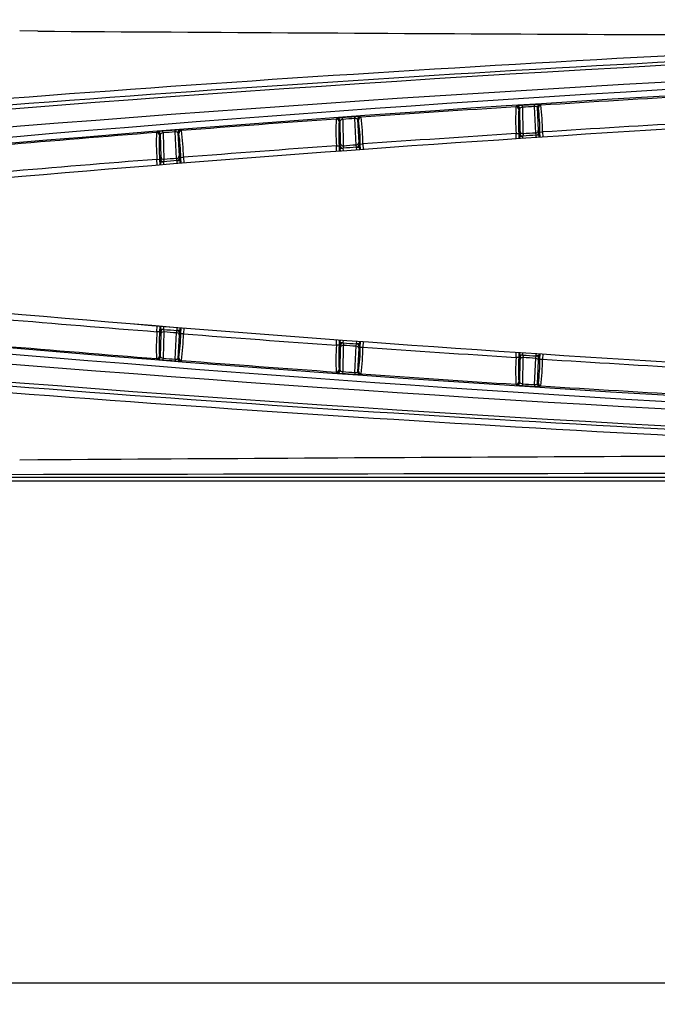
# Model space of a CAD drawing. Header units: millimetres. Extents: x 0 to 1188, y 0 to 840.
# Tile 6 of 21: x 171 to 231, y 665 to 757. Entities that reach past the tile are written whole.
import ezdxf
from ezdxf.enums import TextEntityAlignment as Align

# ---------------------------------------------------------------- set-up
doc = ezdxf.new("R2010")
doc.units = ezdxf.units.MM
doc.layers.add('Bordo', color=7, linetype='Continuous')
doc.layers.add('DV1_Bordo', color=7, linetype='Continuous')
doc.styles.add('SEACAD_Arial_Narrow', font='ARIALN.TTF')
doc.styles.add('SEACAD_Arial_NarrowB', font='ARIALNB.TTF')
doc.dimstyles.new('ISO_Powersoft', dxfattribs={"dimtxt": 5, "dimasz": 5, "dimexe": 2, "dimexo": 2, "dimgap": 1, "dimtad": 1, "dimtxsty": 'SEACAD_Arial_Narrow', "dimblk1": '_SE_FILLED', "dimblk2": '_SE_FILLED', "dimsah": 1, "dimcen": 2.5, "dimadec": 1, "dimazin": 0, "dimtfac": 0.6, "dimtdec": 3, "dimtmove": 0, "dimatfit": 3, "dimfxl": 1, "dimtolj": 1, "dimarcsym": 0})

# ---------------------------------------------------------------- blocks, each defined once
blk = doc.blocks.new('SE')
at = {"layer": 'DV1_Bordo', "color": 7}
for p, q in [((173.119, 755.935), (171.414, 755.948)), ((217.769, 748.864), (217.862, 748.942)), ((218.128, 748.7), (218.035, 748.622)), ((218.162, 746.555), (218.128, 748.7)), ((218.38, 748.824), (218.369, 748.988)), ((218.38, 748.824), (218.419, 746.341)), ((219.513, 748.897), (219.503, 749.061)), ((219.615, 746.417), (219.513, 748.897)), ((219.862, 748.757), (219.764, 748.822)), ((219.764, 748.822), (219.854, 746.645)), ((219.998, 749.079), (220.096, 749.013)), ((200.976, 747.723), (201.069, 747.801)), ((201.336, 747.561), (201.244, 747.483)), ((201.385, 745.416), (201.336, 747.561)), ((201.587, 747.687), (201.576, 747.851)), ((201.587, 747.687), (201.644, 745.204)), ((202.72, 747.768), (202.708, 747.932)), ((202.84, 745.289), (202.72, 747.768)), ((203.07, 747.63), (202.972, 747.695)), ((202.972, 747.695), (203.077, 745.519)), ((203.204, 747.953), (203.302, 747.888)), ((185.936, 746.519), (185.923, 746.683)), ((186.418, 746.708), (186.517, 746.643)), ((219.854, 746.645), (219.894, 746.469)), ((184.192, 746.462), (184.284, 746.54)), ((184.553, 746.302), (184.461, 746.223)), ((184.618, 744.158), (184.553, 746.302)), ((184.803, 746.43), (184.791, 746.594)), ((184.803, 746.43), (184.878, 743.948)), ((186.073, 744.041), (185.936, 746.519)), ((186.286, 746.384), (186.188, 746.448)), ((186.188, 746.448), (186.309, 744.272)), ((217.773, 746.36), (218.022, 746.367)), ((217.787, 745.874), (217.773, 746.36)), ((218.022, 746.367), (218.036, 745.891)), ((218.131, 746.374), (218.162, 746.555)), ((218.138, 745.897), (218.131, 746.127)), ((218.381, 746.134), (218.387, 745.914)), ((218.431, 746.342), (218.397, 746.135)), ((219.66, 746.216), (219.614, 746.417)), ((219.665, 745.998), (219.659, 746.216)), ((219.909, 746.223), (219.66, 746.216)), ((219.907, 746.267), (219.909, 746.223)), ((219.909, 746.223), (219.915, 746.015)), ((220.002, 746.512), (220.252, 746.519)), ((220.016, 746.021), (220.002, 746.512)), ((220.252, 746.519), (220.266, 746.038)), ((200.998, 745.219), (201.248, 745.228)), ((201.016, 744.699), (200.998, 745.219)), ((201.248, 745.228), (201.266, 744.717)), ((201.357, 745.235), (201.385, 745.416)), ((201.368, 744.725), (201.358, 744.988)), ((201.608, 744.997), (201.617, 744.743)), ((201.657, 745.205), (201.624, 744.999)), ((202.886, 745.088), (202.839, 745.289)), ((202.894, 744.836), (202.885, 745.088)), ((203.135, 745.097), (202.886, 745.088)), ((203.077, 745.519), (203.119, 745.343)), ((203.133, 745.141), (203.135, 745.097)), ((203.135, 745.097), (203.143, 744.855)), ((203.226, 745.386), (203.476, 745.395)), ((203.245, 744.862), (203.226, 745.386)), ((203.476, 745.395), (203.494, 744.88)), ((184.232, 743.958), (184.481, 743.968)), ((184.255, 743.403), (184.232, 743.958)), ((184.481, 743.968), (184.505, 743.423)), ((184.59, 743.976), (184.618, 744.158)), ((184.891, 743.948), (184.859, 743.742)), ((186.121, 743.84), (186.072, 744.041)), ((186.309, 744.272), (186.352, 744.097)), ((186.367, 743.895), (186.369, 743.851)), ((186.459, 744.141), (186.709, 744.152)), ((186.483, 743.582), (186.459, 744.141)), ((186.709, 744.152), (186.732, 743.602)), ((184.606, 743.431), (184.594, 743.73)), ((184.843, 743.74), (184.856, 743.451)), ((186.132, 743.554), (186.12, 743.84)), ((186.369, 743.851), (186.121, 743.84)), ((186.369, 743.851), (186.381, 743.574)), ((184.232, 727.861), (184.256, 728.417)), ((184.505, 728.397), (184.481, 727.851)), ((184.594, 728.089), (184.606, 728.389)), ((184.856, 728.368), (184.843, 728.079)), ((186.12, 727.979), (186.132, 728.266)), ((186.381, 728.246), (186.369, 727.968)), ((186.459, 727.678), (186.483, 728.238)), ((184.481, 727.851), (184.232, 727.861)), ((184.553, 725.517), (184.618, 727.661)), ((184.618, 727.661), (184.59, 727.843)), ((184.878, 727.871), (184.803, 725.389)), ((184.859, 728.078), (184.891, 727.871)), ((185.936, 725.301), (186.073, 727.778)), ((186.072, 727.778), (186.121, 727.979)), ((186.369, 727.968), (186.121, 727.979)), ((186.309, 727.547), (186.188, 725.371)), ((186.352, 727.723), (186.309, 727.547)), ((186.369, 727.968), (186.367, 727.924)), ((186.709, 727.668), (186.459, 727.678)), ((186.732, 728.218), (186.709, 727.668)), ((200.998, 726.6), (201.017, 727.121)), ((201.248, 726.591), (200.998, 726.6)), ((201.266, 727.103), (201.248, 726.591)), ((201.336, 724.258), (201.385, 726.403)), ((201.385, 726.403), (201.357, 726.584)), ((201.358, 726.831), (201.368, 727.095)), ((201.644, 726.615), (201.587, 724.132)), ((201.617, 727.077), (201.608, 726.822)), ((201.624, 726.821), (201.657, 726.614)), ((202.72, 724.051), (202.84, 726.53)), ((202.839, 726.53), (202.886, 726.731)), ((202.885, 726.731), (202.894, 726.984)), ((203.135, 726.722), (202.886, 726.731)), ((203.119, 726.476), (203.077, 726.3)), ((203.135, 726.722), (203.133, 726.678)), ((203.143, 726.966), (203.135, 726.722)), ((203.226, 726.433), (203.245, 726.958)), ((203.226, 726.433), (203.476, 726.424)), ((203.494, 726.94), (203.476, 726.424)), ((184.461, 725.596), (184.553, 725.517)), ((203.077, 726.3), (202.972, 724.124)), ((217.773, 725.459), (217.787, 725.946)), ((218.036, 725.93), (218.022, 725.452)), ((218.131, 725.692), (218.138, 725.923)), ((218.419, 725.478), (218.38, 722.995)), ((218.387, 725.906), (218.381, 725.685)), ((218.397, 725.684), (218.431, 725.478)), ((219.614, 725.402), (219.66, 725.603)), ((219.659, 725.603), (219.665, 725.822)), ((219.909, 725.596), (219.66, 725.603)), ((219.909, 725.596), (219.907, 725.552)), ((219.915, 725.806), (219.909, 725.596)), ((220.002, 725.307), (220.016, 725.799)), ((220.266, 725.783), (220.252, 725.3)), ((184.284, 725.279), (184.192, 725.358)), ((184.803, 725.389), (184.791, 725.225)), ((185.936, 725.301), (185.923, 725.137)), ((186.188, 725.371), (186.286, 725.436)), ((186.517, 725.176), (186.418, 725.112)), ((218.022, 725.452), (217.773, 725.459)), ((218.128, 723.12), (218.162, 725.264)), ((218.162, 725.264), (218.131, 725.445)), ((219.513, 722.923), (219.615, 725.402)), ((219.854, 725.174), (219.764, 722.997)), ((219.894, 725.35), (219.854, 725.174)), ((220.002, 725.307), (220.252, 725.3)), ((201.069, 724.018), (200.976, 724.096)), ((201.244, 724.337), (201.336, 724.258)), ((201.587, 724.132), (201.576, 723.968)), ((202.72, 724.051), (202.708, 723.887)), ((202.972, 724.124), (203.07, 724.189)), ((203.302, 723.931), (203.204, 723.866)), ((217.862, 722.877), (217.769, 722.955)), ((218.035, 723.197), (218.128, 723.12)), ((218.38, 722.995), (218.369, 722.831)), ((219.513, 722.923), (219.503, 722.758)), ((219.764, 722.997), (219.862, 723.063)), ((220.096, 722.806), (219.998, 722.74)), ((173.119, 715.884), (171.414, 715.871))]:
    blk.add_line(p, q, dxfattribs=at)
at = {"layer": 'DV1_Bordo', "color": 7, "linetype": 'Continuous'}
for p, q in [((218.381, 746.134), (218.397, 746.135)), ((218.431, 746.342), (218.419, 746.341)), ((219.659, 746.216), (219.66, 746.216)), ((201.608, 744.997), (201.624, 744.999)), ((201.657, 745.205), (201.644, 745.204)), ((202.885, 745.088), (202.886, 745.088)), ((184.891, 743.948), (184.878, 743.948)), ((184.843, 743.74), (184.859, 743.742)), ((186.12, 743.84), (186.121, 743.84)), ((184.843, 728.078), (184.594, 728.089)), ((184.843, 728.079), (184.859, 728.078)), ((184.878, 727.871), (184.891, 727.871)), ((186.12, 727.979), (186.121, 727.979)), ((201.608, 726.822), (201.358, 726.831)), ((201.608, 726.822), (201.624, 726.821)), ((201.644, 726.615), (201.657, 726.614)), ((202.885, 726.731), (202.886, 726.731)), ((218.381, 725.685), (218.397, 725.684)), ((218.419, 725.478), (218.431, 725.478)), ((219.659, 725.603), (219.66, 725.603)), ((153.784, 714.295), (583.972, 714.295)), ((582.807, 713.9), (154.947, 713.9))]:
    blk.add_line(p, q, dxfattribs=at)
at = {"layer": 'DV1_Bordo', "color": 7}
for centre, radius, start, end in [((371.75, -1800.931), 2557.507, 90.064345, 95.124942), ((323.138, 22317.618), 21562.205, 269.6013629, 269.86596), ((371.577, -1735.912), 2491.004, 90.062115, 95.256516), ((372.089, -1857.989), 2614.794, 92.178727, 94.839905), ((373.088, -1903.077), 2660.444, 92.162613, 94.777916), ((368.878, -1559.735), 2314.271, 84.683359, 95.316641), ((368.878, -1598.411), 2352.134, 93.273415, 93.626622), ((368.878, -1598.411), 2352.134, 93.683415, 94.036622), ((239.057, 747.644), 21.323, 176.72, 183.45259), ((218.559, 744.113), 4.879, 92.23199, 98.21731), ((235.3, 747.401), 17.308, 175.9533, 183.42239), ((368.878, -1598.411), 2352.219, 93.640967, 93.668629), ((368.878, -1598.411), 2352.055, 93.640967, 93.668629), ((219.92, 744.396), 4.684, 89.04759, 95.11662), ((202.866, 746.566), 17.136, 7.28437, 7.34491), ((199.103, 746.445), 21.15, 0.19937, 6.97366), ((368.878, -1598.411), 2352.134, 94.093415, 94.446622), ((222.272, 746.655), 21.323, 177.13, 183.86259), ((201.801, 742.978), 4.879, 92.64199, 98.62731), ((368.878, -1598.411), 2352.219, 94.050967, 94.078629), ((368.878, -1598.411), 2352.055, 94.050967, 94.078629), ((203.16, 743.27), 4.684, 89.45759, 95.52662), ((186.09, 745.318), 17.136, 7.69437, 7.75491), ((182.328, 745.17), 21.15, 0.60937, 7.38366), ((368.878, -1598.411), 2352.219, 94.460967, 94.488629), ((186.407, 742.024), 4.684, 89.86759, 95.93662), ((165.562, 743.775), 21.15, 1.01937, 7.79366), ((218.517, 746.385), 17.308, 176.3633, 183.83239), ((368.878, -1598.411), 2349.635, 93.277246, 93.626664), ((368.878, -1598.411), 2352.134, 94.503415, 94.856622), ((205.495, 745.546), 21.323, 177.54, 184.27259), ((185.05, 741.722), 4.879, 93.05199, 99.03731), ((201.742, 745.249), 17.308, 176.7733, 184.24239), ((368.878, -1598.411), 2352.055, 94.460967, 94.488629), ((169.323, 743.95), 17.136, 8.10437, 8.16491), ((368.878, -1598.411), 2349.635, 93.687246, 94.036664), ((220.762, 746.249), 2.634, 177.27264, 182.64134), ((368.878, -1598.411), 2349.635, 94.097246, 94.446664), ((203.988, 745.129), 2.634, 177.68264, 183.05134), ((368.878, -1598.411), 2349.635, 94.507246, 94.856664), ((187.223, 743.889), 2.634, 178.09264, 183.46134), ((368.878, 3070.23), 2349.635, 265.143336, 265.492754), ((205.476, 726.273), 21.303, 175.72439, 182.46303), ((187.223, 727.93), 2.634, 176.53866, 181.90736), ((169.323, 727.869), 17.136, 351.83509, 359.36079), ((165.562, 728.044), 21.15, 352.20634, 358.98063), ((368.878, 3070.23), 2349.635, 265.553336, 265.902754), ((371.577, 3207.731), 2491.004, 264.743484, 269.937885), ((368.878, 3031.551), 2314.268, 264.681734, 275.318266), ((368.878, 3070.23), 2352.134, 265.143378, 265.496585), ((222.253, 725.164), 21.303, 176.13439, 182.87303), ((203.988, 726.691), 2.634, 176.94866, 182.31736), ((186.09, 726.501), 17.136, 352.24509, 359.77079), ((182.328, 726.649), 21.15, 352.61634, 359.39063), ((368.878, 3070.23), 2349.635, 265.963336, 266.312754), ((201.727, 726.571), 17.293, 183.17105, 183.23005), ((220.762, 725.571), 2.634, 177.35866, 182.72736), ((371.75, 3272.75), 2557.507, 264.875058, 269.935655), ((185.051, 730.101), 4.883, 260.96532, 266.94538), ((368.878, 3070.23), 2352.219, 265.511371, 265.539033), ((368.878, 3070.23), 2352.055, 265.511371, 265.539033), ((186.407, 729.79), 4.678, 264.0599, 270.13589), ((368.878, 3070.23), 2352.134, 265.553378, 265.906585), ((239.037, 724.175), 21.303, 176.54439, 183.28303), ((202.866, 725.253), 17.136, 352.65509, 0.18079), ((199.103, 725.374), 21.15, 353.02634, 359.80063), ((368.878, 3070.23), 2349.635, 266.373336, 266.722754), ((372.089, 3329.808), 2614.794, 265.160095, 267.821273), ((373.088, 3374.896), 2660.444, 265.222084, 267.837387), ((201.801, 728.846), 4.883, 261.37532, 267.35538), ((218.502, 725.434), 17.293, 183.58105, 183.64005), ((368.878, 3070.23), 2352.219, 265.921371, 265.949033), ((368.878, 3070.23), 2352.055, 265.921371, 265.949033), ((203.159, 728.544), 4.678, 264.4699, 270.54589), ((368.878, 3070.23), 2352.134, 265.963378, 266.316585), ((218.56, 727.71), 4.883, 261.78532, 267.76538), ((235.284, 724.418), 17.293, 183.99105, 184.05005), ((368.878, 3070.23), 2352.219, 266.331371, 266.359033), ((368.878, 3070.23), 2352.055, 266.331371, 266.359033), ((219.92, 727.418), 4.678, 264.8799, 270.95589), ((368.878, 3070.23), 2352.134, 266.373378, 266.726585), ((323.138, -20845.799), 21562.205, 90.13404, 90.3986371), ((368.878, -92180.586), 92895.306, 89.8671183, 90.1328817)]:
    blk.add_arc(centre, radius, start, end, dxfattribs=at)
at = {"layer": 'DV1_Bordo', "color": 7, "linetype": 'Continuous'}
for centre, radius, start, end in [((368.878, -1573.974), 2327.885, 84.789666, 95.210334), ((372.543, -1582.649), 2333.66, 92.146332, 95.338681), ((372.543, -1582.649), 2333.66, 92.146332, 95.338681), ((202.866, 746.566), 17.136, 359.81921, 7.28437), ((186.09, 745.318), 17.136, 0.22921, 7.69437), ((169.323, 743.95), 17.136, 0.63921, 8.10437), ((216.159, 816.646), 70.546, 271.60164, 271.80458), ((368.878, -1598.411), 2349.37, 93.641569, 93.672407), ((368.878, -1598.411), 2349.574, 93.642344, 93.671246), ((368.878, -1598.411), 2349.574, 93.642319, 93.642344), ((198.882, 815.491), 70.546, 272.01164, 272.21458), ((368.878, -1598.411), 2349.37, 94.051569, 94.082407), ((368.878, -1598.411), 2349.574, 94.052344, 94.081246), ((368.878, -1598.411), 2349.574, 94.052319, 94.052344), ((368.878, -1598.411), 2349.574, 94.462344, 94.491246), ((368.878, -1598.411), 2349.574, 94.462319, 94.462344), ((181.613, 814.213), 70.546, 272.42164, 272.62458), ((368.878, -1598.411), 2349.37, 94.461569, 94.492407), ((372.499, 3054.473), 2333.66, 264.662419, 267.854761), ((372.499, 3054.472), 2333.66, 264.662419, 267.854762), ((368.878, 3045.784), 2327.876, 264.783779, 275.216221), ((201.727, 726.571), 17.293, 175.75426, 183.17105), ((184.84, 727.828), 0.25, 89.29093, 176.66068), ((368.878, 3070.23), 2349.37, 265.507593, 265.538431), ((368.878, 3070.23), 2349.574, 265.508754, 265.537656), ((368.878, 3070.23), 2349.574, 265.537656, 265.537681), ((218.502, 725.434), 17.293, 176.16426, 183.58105), ((201.606, 726.571), 0.25, 89.70093, 177.07068), ((368.878, 3070.23), 2349.37, 265.917593, 265.948431), ((368.878, 3070.23), 2349.574, 265.918754, 265.947656), ((368.878, 3070.23), 2349.574, 265.947656, 265.947681), ((216.159, 655.173), 70.546, 88.19542, 88.39836), ((368.878, 3070.23), 2349.37, 266.327593, 266.358431), ((368.878, 3070.23), 2349.574, 266.328754, 266.357656), ((235.284, 724.418), 17.293, 176.57426, 183.99105), ((368.878, 3070.23), 2349.574, 266.357656, 266.357681)]:
    blk.add_arc(centre, radius, start, end, dxfattribs=at)
at = {"layer": 'DV1_Bordo', "color": 7}
for centre, major_axis, ratio, start_param, end_param in [((217.785, 748.615), (-0.16, 0.192), 0.999015, 4.046625, 5.652267), ((217.878, 748.693), (-0.16, 0.192), 0.999015, 4.046652, 5.652252), ((220.014, 748.829), (-0.14, -0.207), 0.999079, 3.79791, 5.332984), ((220.112, 748.764), (-0.14, -0.207), 0.999079, 3.797896, 5.333009), ((200.994, 747.474), (-0.161, 0.191), 0.999015, 4.046625, 5.652267), ((201.087, 747.552), (-0.161, 0.191), 0.999015, 4.046652, 5.652252), ((203.221, 747.704), (-0.138, -0.208), 0.999079, 3.79791, 5.332984), ((203.319, 747.639), (-0.138, -0.208), 0.999079, 3.797896, 5.333009), ((186.437, 746.459), (-0.137, -0.209), 0.999079, 3.79791, 5.332984), ((186.536, 746.394), (-0.137, -0.209), 0.999079, 3.797896, 5.333009), ((184.212, 746.212), (-0.163, 0.19), 0.999015, 4.046625, 5.652267), ((184.304, 746.291), (-0.163, 0.19), 0.999015, 4.046652, 5.652252), ((219.645, 746.462), (0.244, 0.056), 0.984413, 4.553195, 6.083422), ((219.657, 746.26), (0.25, 0.009), 0.177369, 4.717474, 6.247697), ((219.9, 746.223), (-0.007, 0.25), 0.034899, 4.890815, 6.109839), ((202.869, 745.334), (0.243, 0.058), 0.984413, 4.553195, 6.083422), ((202.883, 745.133), (0.25, 0.011), 0.177369, 4.717474, 6.247697), ((203.126, 745.097), (-0.009, 0.25), 0.034899, 4.890815, 6.109839), ((186.102, 744.086), (0.243, 0.059), 0.984413, 4.553195, 6.083422), ((186.118, 743.885), (0.25, 0.012), 0.177369, 4.717474, 6.247697), ((186.361, 743.851), (-0.011, 0.25), 0.034899, 4.890815, 6.109839), ((186.102, 727.733), (0.243, -0.059), 0.984413, 0.199763, 1.72999), ((186.361, 727.968), (-0.011, -0.25), 0.034899, 0.173346, 1.39237), ((202.869, 726.485), (0.243, -0.058), 0.984413, 0.199763, 1.72999), ((203.126, 726.722), (-0.009, -0.25), 0.034899, 0.173346, 1.39237), ((184.212, 725.607), (0.163, 0.19), 0.999015, 3.772511, 5.378153), ((184.304, 725.528), (0.163, 0.19), 0.999015, 3.772526, 5.378126), ((219.645, 725.357), (0.244, -0.056), 0.984413, 0.199763, 1.72999), ((219.9, 725.596), (-0.007, -0.25), 0.034899, 0.173346, 1.39237), ((186.437, 725.361), (0.137, -0.209), 0.999079, 4.091794, 5.626867), ((186.536, 725.425), (0.137, -0.209), 0.999079, 4.091769, 5.626882), ((200.994, 724.345), (0.161, 0.191), 0.999015, 3.772511, 5.378153), ((201.087, 724.267), (0.161, 0.191), 0.999015, 3.772526, 5.378126), ((203.221, 724.115), (-0.138, 0.208), 0.999079, 0.950202, 2.485275), ((203.319, 724.18), (-0.138, 0.208), 0.999079, 0.950176, 2.485289), ((217.785, 723.204), (0.16, 0.192), 0.999015, 3.772511, 5.378153), ((217.878, 723.127), (0.16, 0.192), 0.999015, 3.772526, 5.378126), ((220.014, 722.99), (-0.14, 0.207), 0.999079, 0.950202, 2.485275), ((220.112, 723.056), (-0.14, 0.207), 0.999079, 0.950176, 2.485289)]:
    blk.add_ellipse(centre, major_axis=major_axis, ratio=ratio, start_param=start_param, end_param=end_param, dxfattribs=at)
at = {"layer": 'DV1_Bordo', "color": 7, "linetype": 'Continuous'}
for centre, major_axis, start_param, end_param in [((218.381, 746.381), (0.245, -0.05), 3.375117, 4.911076), ((201.606, 745.244), (0.245, -0.049), 3.375117, 4.911076), ((184.84, 743.987), (0.246, -0.047), 3.375117, 4.911076), ((218.381, 725.438), (-0.245, -0.05), 4.513702, 6.049661)]:
    blk.add_ellipse(centre, major_axis=major_axis, ratio=0.983541, start_param=start_param, end_param=end_param, dxfattribs=at)
at = {"layer": 'DV1_Bordo', "color": 7}
for points in [[(218.38, 748.824), (218.304, 748.816), (218.238, 748.795), (218.151, 748.749), (218.13, 748.723), (218.128, 748.7)], [(219.764, 748.822), (219.761, 748.845), (219.739, 748.865), (219.653, 748.895), (219.585, 748.903), (219.513, 748.897)], [(201.587, 747.687), (201.512, 747.679), (201.445, 747.657), (201.36, 747.61), (201.338, 747.585), (201.336, 747.561)], [(202.972, 747.695), (202.969, 747.717), (202.946, 747.738), (202.86, 747.767), (202.792, 747.774), (202.72, 747.768)], [(184.803, 746.43), (184.728, 746.421), (184.662, 746.399), (184.576, 746.351), (184.555, 746.326), (184.553, 746.302)], [(186.188, 746.448), (186.184, 746.47), (186.162, 746.491), (186.076, 746.519), (186.008, 746.526), (185.936, 746.519)], [(186.367, 727.924), (186.366, 727.935), (186.338, 727.948), (186.248, 727.968), (186.185, 727.976), (186.121, 727.979)], [(203.133, 726.678), (203.131, 726.689), (203.104, 726.701), (203.013, 726.721), (202.95, 726.728), (202.886, 726.731)], [(184.553, 725.517), (184.555, 725.494), (184.577, 725.468), (184.662, 725.42), (184.728, 725.398), (184.803, 725.389)], [(219.907, 725.552), (219.905, 725.563), (219.878, 725.575), (219.787, 725.594), (219.724, 725.601), (219.66, 725.603)], [(185.936, 725.301), (186.008, 725.293), (186.075, 725.3), (186.163, 725.329), (186.184, 725.349), (186.188, 725.371)], [(201.336, 724.258), (201.338, 724.235), (201.36, 724.209), (201.445, 724.162), (201.512, 724.141), (201.587, 724.132)], [(202.72, 724.051), (202.792, 724.045), (202.86, 724.052), (202.947, 724.081), (202.969, 724.102), (202.972, 724.124)], [(218.128, 723.12), (218.13, 723.096), (218.152, 723.07), (218.238, 723.024), (218.304, 723.003), (218.38, 722.995)], [(219.513, 722.923), (219.585, 722.917), (219.653, 722.924), (219.74, 722.954), (219.761, 722.975), (219.764, 722.997)]]:
    blk.add_open_spline(points, degree=3, knots=[0, 0, 0, 0, 0.5, 0.5, 1, 1, 1, 1], dxfattribs=at)
at = {"layer": 'DV1_Bordo', "color": 7, "linetype": 'Continuous'}
for points in [[(219.615, 746.417), (219.685, 746.422), (219.748, 746.453), (219.832, 746.539), (219.854, 746.593), (219.854, 746.645)], [(218.162, 746.555), (218.165, 746.502), (218.19, 746.448), (218.281, 746.367), (218.349, 746.34), (218.419, 746.341)], [(201.385, 745.416), (201.389, 745.363), (201.415, 745.31), (201.506, 745.23), (201.574, 745.203), (201.644, 745.204)], [(202.84, 745.289), (202.909, 745.294), (202.973, 745.326), (203.056, 745.412), (203.077, 745.466), (203.077, 745.519)], [(184.618, 744.158), (184.622, 744.105), (184.648, 744.052), (184.74, 743.972), (184.808, 743.946), (184.878, 743.948)], [(186.073, 744.041), (186.142, 744.047), (186.206, 744.079), (186.289, 744.166), (186.309, 744.22), (186.309, 744.272)], [(184.618, 727.661), (184.622, 727.714), (184.648, 727.768), (184.74, 727.847), (184.808, 727.873), (184.878, 727.871)], [(186.073, 727.778), (186.142, 727.772), (186.206, 727.74), (186.289, 727.654), (186.309, 727.599), (186.309, 727.547)], [(201.385, 726.403), (201.389, 726.456), (201.415, 726.509), (201.506, 726.59), (201.574, 726.616), (201.644, 726.615)], [(202.84, 726.53), (202.909, 726.525), (202.973, 726.493), (203.056, 726.407), (203.077, 726.353), (203.077, 726.3)], [(218.419, 725.478), (218.349, 725.479), (218.281, 725.452), (218.19, 725.371), (218.165, 725.317), (218.162, 725.264)], [(219.615, 725.402), (219.685, 725.397), (219.748, 725.366), (219.832, 725.28), (219.854, 725.226), (219.854, 725.174)]]:
    blk.add_open_spline(points, degree=3, knots=[0, 0, 0, 0, 0.5, 0.5, 1, 1, 1, 1], dxfattribs=at)
blk = doc.blocks.new('DMBLK18')
at = {"layer": 'Bordo', "linetype": 'Continuous'}
for points in [[(132.027, 818.9), (127.027, 818.066), (132.027, 817.233)], [(605.727, 818.9), (605.727, 817.233), (610.727, 818.066)]]:
    blk.add_hatch(color=7, dxfattribs=at).paths.add_polyline_path(points)
at = {"layer": 'Bordo', "color": 7, "linetype": 'Continuous'}
for p, q in [((127.027, 756.946), (127.027, 820.066)), ((610.727, 756.946), (610.727, 820.066)), ((127.027, 818.066), (610.727, 818.066))]:
    blk.add_line(p, q, dxfattribs=at)
at = {"layer": 'Bordo', "color": 7, "linetype": 'Continuous', "style": 'SEACAD_Arial_NarrowB'}
blk.add_text('483,7', height=5, dxfattribs=at).set_placement((361.718, 824.066), align=Align.TOP_LEFT)
blk = doc.blocks.new('_SE_FILLED')
at = {"color": 0}
blk.add_line((0, 0), (-1, 0), dxfattribs=at)
blk.add_solid([(0, 0), (-1, -0.1665), (-1, 0.1665), (0, 0)], dxfattribs=at)
blk = doc.blocks.new('DMBLK19')
at = {"layer": 'Bordo', "linetype": 'Continuous'}
for points in [[(140.527, 666.219), (140.527, 667.886), (135.527, 667.052)], [(597.227, 666.219), (602.227, 667.052), (597.227, 667.886)]]:
    blk.add_hatch(color=7, dxfattribs=at).paths.add_polyline_path(points)
at = {"layer": 'Bordo', "color": 7, "linetype": 'Continuous'}
for p, q in [((135.527, 704.901), (135.527, 665.052)), ((602.227, 704.901), (602.227, 665.052)), ((135.527, 667.052), (602.227, 667.052))]:
    blk.add_line(p, q, dxfattribs=at)
at = {"layer": 'Bordo', "color": 7, "linetype": 'Continuous', "style": 'SEACAD_Arial_NarrowB'}
blk.add_text('467', height=5, dxfattribs=at).set_placement((364.104, 673.052), align=Align.TOP_LEFT)
blk = doc.blocks.new('DMBLK20')
at = {"layer": 'Bordo', "linetype": 'Continuous'}
for points in [[(125.127, 787.874), (125.127, 786.207), (130.127, 787.04)], [(145.927, 787.874), (140.927, 787.04), (145.927, 786.207)]]:
    blk.add_hatch(color=7, dxfattribs=at).paths.add_polyline_path(points)
at = {"layer": 'Bordo', "color": 7, "linetype": 'Continuous'}
for p, q in [((130.127, 754.046), (130.127, 789.04)), ((140.927, 754.046), (140.927, 789.04)), ((120.127, 787.04), (179.119, 787.04))]:
    blk.add_line(p, q, dxfattribs=at)
at = {"layer": 'Bordo', "color": 7, "linetype": 'Continuous', "style": 'SEACAD_Arial_NarrowB'}
blk.add_text('10,8', height=5, dxfattribs=at).set_placement((166.983, 793.04), align=Align.TOP_LEFT)

msp = doc.modelspace()

# ---------------------------------------------------------------- block references
at = {"layer": 'Bordo'}
msp.add_blockref('SE', (0, 0), dxfattribs=at)

# ---------------------------------------------------------------- dimensions: what is measured, and where the dimension line sits
at = {"layer": 'Bordo', "color": 7, "linetype": 'Continuous'}
for base, p1, p2, picture, middle in [((127.027, 818.066), (127.027, 754.946), (610.727, 754.946), 'DMBLK18', (368.877, 818.066)), ((130.127, 787.04), (130.127, 752.046), (140.927, 752.046), 'DMBLK20', (165.983, 787.04))]:
    dim = msp.add_linear_dim(base=base, p1=p1, p2=p2, angle=0, text='\\A1;<>', dimstyle='ISO_Powersoft', dxfattribs=at)
    dim.commit()
    dim.dimension.update_dxf_attribs({"geometry": picture, "text_midpoint": middle, "dimtype": 161})
dim = msp.add_linear_dim(base=(135.527, 667.052), p1=(135.527, 706.901), p2=(602.227, 706.901), angle=0, text='\\A1;<>', dimstyle='ISO_Powersoft', override={"dimdec": 0}, dxfattribs=at)
dim.commit()
dim.dimension.update_dxf_attribs({"geometry": 'DMBLK19', "text_midpoint": (368.877, 667.052), "dimtype": 161})

doc.saveas('drawing.dxf')
